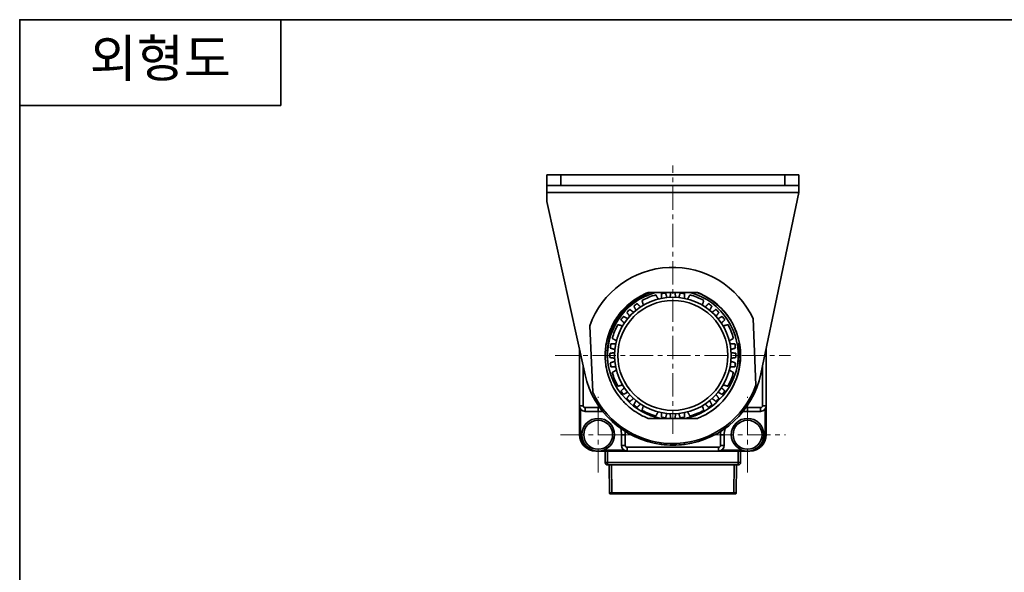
# Model space of a CAD drawing. Header units: millimetres. Extents: x 0 to 422, y 0 to 298.
# Tile 4 of 5: x 0 to 211, y 180 to 298. Entities that reach past the tile are written whole.
import ezdxf

# ---------------------------------------------------------------- set-up
doc = ezdxf.new("R2010")
doc.units = ezdxf.units.MM
doc.linetypes.add('CENTERX1', pattern=[2, 1.25, -0.25, 0.25, -0.25])
doc.linetypes.add('CENTERX3', pattern=[8, 5, -1, 1, -1])
doc.layers.add('외형선', color=7, linetype='Continuous', lineweight=35)
doc.layers.add('중심선1', color=1, linetype='CENTERX1', lineweight=15)

# ---------------------------------------------------------------- blocks, each defined once
blk = doc.blocks.new('TEEL_1')
at = {"layer": '외형선'}
for p in [(55.72, 297), (0, 278.68)]:
    blk.add_line(p, (55.72, 278.68), dxfattribs=at)
blk.add_lwpolyline([(0, 0), (0, 297), (420, 297), (420, 0)], close=True, dxfattribs=at)
at = {"layer": '외형선', "insert": (30, 288.34), "char_height": 8, "width": 70, "attachment_point": 5}
blk.add_mtext('{\\ftahoma|b1|i0|c0|p34;외형도}', dxfattribs=at)

msp = doc.modelspace()

# ---------------------------------------------------------------- linework, layer by layer
at = {"layer": '외형선'}
for p, q in [((112.94393, 265.07984), (112.94393, 262.77984)), ((115.94393, 265.07984), (112.94393, 265.07984)), ((115.94393, 265.07984), (163.94393, 265.07984)), ((115.94393, 262.77984), (115.94393, 265.07984)), ((163.94393, 265.07984), (163.94393, 262.77984)), ((166.94393, 265.07984), (163.94393, 265.07984)), ((166.94393, 262.77984), (166.94393, 265.07984)), ((112.94393, 262.77984), (115.94393, 262.77984)), ((112.94393, 262.77984), (112.94393, 261.27984)), ((163.94393, 262.77984), (115.94393, 262.77984)), ((163.94393, 262.77984), (166.94393, 262.77984)), ((166.94393, 261.27984), (166.94393, 262.77984)), ((112.94393, 261.27984), (166.94393, 261.27984)), ((112.94393, 261.27984), (112.94393, 259.34195)), ((158.78393, 222.37799), (166.94393, 261.27984)), ((112.94393, 259.34195), (121.1464, 222.18073)), ((139.94393, 239.82984), (136.23584, 239.82984)), ((136.9436, 238.46585), (136.94393, 238.4645)), ((143.65203, 239.82984), (139.94393, 239.82984)), ((146.40383, 237.03285), (146.40312, 237.03166)), ((157.73818, 219.95999), (157.1165, 234.22371)), ((122.14969, 232.69969), (122.77137, 218.43598)), ((129.24092, 232.78974), (129.24211, 232.78902)), ((152.07994, 229.33017), (152.0786, 229.32984)), ((159.94393, 215.52984), (159.94393, 227.90818)), ((119.94393, 227.62848), (119.94393, 215.52984)), ((120.74393, 215.52984), (120.74393, 224.00409)), ((159.14393, 224.09428), (159.14393, 215.52984)), ((127.80792, 223.32951), (127.80927, 223.32984)), ((150.64695, 219.86994), (150.64576, 219.87066)), ((120.74393, 215.52984), (119.94393, 215.52984)), ((119.94393, 215.52984), (119.94393, 209.32984)), ((133.48404, 215.62683), (133.48475, 215.62802)), ((159.94393, 215.52984), (159.14393, 215.52984)), ((159.94393, 209.32984), (159.94393, 215.52984)), ((120.14393, 209.32984), (120.14393, 214.86652)), ((123.94393, 215.12984), (121.14393, 215.12984)), ((121.14393, 214.32984), (121.14393, 215.12984)), ((121.14393, 214.32984), (123.94393, 214.32984)), ((123.94393, 214.32984), (123.94393, 215.12984)), ((142.94427, 214.19383), (142.94393, 214.19518)), ((155.94393, 214.32984), (155.94393, 215.12984)), ((158.74393, 215.12984), (155.94393, 215.12984)), ((155.94393, 214.32984), (158.74393, 214.32984)), ((158.74393, 215.12984), (158.74393, 214.32984)), ((159.74393, 214.86652), (159.74393, 209.32984)), ((137.33386, 212.82984), (139.94393, 212.82984)), ((139.94393, 212.82984), (142.55401, 212.82984)), ((119.94393, 209.32984), (120.14393, 209.32984)), ((128.94393, 209.32984), (129.74393, 209.32984)), ((128.94393, 209.32984), (128.94393, 207.02984)), ((129.74393, 207.02984), (129.74393, 209.32984)), ((150.94393, 209.32984), (150.14393, 209.32984)), ((150.14393, 209.32984), (150.14393, 207.02984)), ((150.94393, 207.02984), (150.94393, 209.32984)), ((159.94393, 209.32984), (159.74393, 209.32984)), ((129.74393, 207.02984), (128.94393, 207.02984)), ((137.44393, 207.24287), (137.44393, 207.59591)), ((142.44393, 207.59591), (142.44393, 207.24287)), ((150.94393, 207.02984), (150.14393, 207.02984)), ((123.44393, 205.82984), (123.44393, 205.86574)), ((123.44393, 205.82984), (123.94393, 205.82984)), ((123.94393, 205.82984), (130.14393, 205.82984)), ((129.48061, 206.02984), (125.11013, 206.02984)), ((125.44393, 205.82984), (125.44393, 203.32984)), ((125.94393, 203.32984), (125.94393, 205.82984)), ((149.74393, 206.62984), (130.14393, 206.62984)), ((130.14393, 205.82984), (130.14393, 206.62984)), ((130.14393, 205.82984), (149.74393, 205.82984)), ((149.74393, 206.62984), (149.74393, 205.82984)), ((149.74393, 205.82984), (155.94393, 205.82984)), ((154.77774, 206.02984), (150.40726, 206.02984)), ((153.94393, 205.82984), (153.94393, 203.32984)), ((154.44393, 203.32984), (154.44393, 205.82984)), ((155.94393, 205.82984), (156.44393, 205.82984)), ((156.44393, 205.82984), (156.44393, 205.86574)), ((125.94393, 203.32984), (125.44393, 203.32984)), ((153.94393, 203.32984), (125.94393, 203.32984)), ((125.94393, 203.32984), (125.94393, 202.82984)), ((125.94393, 202.82984), (153.94393, 202.82984)), ((126.2963, 202.82984), (126.34867, 196.8281)), ((126.84865, 196.8281), (126.79628, 202.82984)), ((153.09159, 202.82984), (153.03922, 196.8281)), ((153.5392, 196.8281), (153.59157, 202.82984)), ((153.94393, 202.82984), (153.94393, 203.32984)), ((154.44393, 203.32984), (153.94393, 203.32984)), ((126.54866, 196.62984), (126.84865, 196.62984)), ((153.03922, 196.8281), (126.84865, 196.8281)), ((126.84865, 196.62984), (153.03922, 196.62984)), ((153.03922, 196.62984), (153.3392, 196.62984))]:
    msp.add_line(p, q, dxfattribs=at)
for points in [[(126.08072, 224.35815), (125.95634, 225.25858), (125.88953, 226.25976), (125.89653, 227.26316), (125.97936, 228.28552), (126.13729, 229.29901), (126.36341, 230.27641), (126.65903, 231.23508), (127.03151, 232.18972), (127.47286, 233.11454), (128.0527, 234.12014), (128.71301, 235.07482), (129.47156, 235.99657), (130.30521, 236.85098), (131.19187, 237.61888), (132.13878, 238.31114), (133.16887, 238.93928), (134.2484, 239.47803), (135.11032, 239.82984)], [(136.23584, 239.82984), (135.73584, 239.82984), (135.23584, 239.82984), (135.11032, 239.82984)], [(145.04525, 239.82984), (144.68619, 239.82984), (144.17715, 239.82984), (143.65203, 239.82984)], [(145.04525, 239.82984), (145.97106, 239.45046), (147.1735, 238.83784), (148.31597, 238.11395), (149.38349, 237.28839), (150.36816, 236.36562), (151.2643, 235.35264), (152.06026, 234.26288), (152.68389, 233.22455), (153.21996, 232.13361), (153.66331, 231.00181), (154.00873, 229.84091), (154.2589, 228.6261), (154.26675, 228.57954)], [(130.29087, 237.14028), (130.10742, 236.98315)], [(149.60751, 215.52237), (149.93203, 215.82265), (150.63471, 216.5419), (151.26402, 217.28181), (151.82229, 218.0345), (152.533, 219.17192), (153.10233, 220.30062), (153.54372, 221.40258), (153.87167, 222.46299), (153.94882, 222.76568), (154.01757, 223.06254), (154.07836, 223.35333), (154.13164, 223.63781), (154.17782, 223.91579), (154.21733, 224.18708), (154.25058, 224.45151), (154.31307, 225.14217), (154.33942, 225.77744), (154.32716, 226.63089), (154.27265, 227.35043), (154.19587, 227.93541), (154.16651, 228.1102), (154.13736, 228.26598), (154.10905, 228.40283), (154.08212, 228.52085), (154.05704, 228.62014), (154.03421, 228.70078), (154.00487, 228.78697), (153.98207, 228.83164), (153.97745, 228.83634), (153.97531, 228.83773), (153.97327, 228.83847), (153.97135, 228.83856), (153.96953, 228.83802), (153.96783, 228.83682), (153.96623, 228.83499), (153.96338, 228.82939), (153.96095, 228.82122), (153.9574, 228.79717), (153.95913, 228.5983), (153.98041, 228.2351), (154.00863, 227.70724), (154.0254, 227.01467), (154.02557, 226.93793), (154.02537, 226.85888), (154.02477, 226.77752), (154.02372, 226.69385), (154.02218, 226.60788), (154.02012, 226.51961), (154.01748, 226.42904), (153.99068, 225.89024), (153.95969, 225.50616), (153.91365, 225.08313), (153.8675, 224.7421), (153.82239, 224.45308), (153.79124, 224.26778)], [(154.26675, 228.57954), (154.40416, 227.39201), (154.44393, 226.32959)], [(154.44349, 226.21689), (154.44285, 226.15233)], [(154.44393, 226.32959), (154.44349, 226.21689)], [(126.09663, 224.26778), (126.08072, 224.35815)], [(129.92277, 216.91503), (129.00207, 217.93594), (128.17959, 219.0548), (127.58623, 220.03902), (127.07644, 221.06899), (126.64342, 222.16937), (126.30516, 223.3025), (126.09663, 224.26778)], [(153.79124, 224.26778), (153.48248, 222.92823), (153.03906, 221.61286), (152.57388, 220.5623), (152.02311, 219.55395), (151.37121, 218.5677), (150.63792, 217.64039), (149.9651, 216.91503)], [(149.14442, 215.12437), (149.15439, 215.13257), (149.60751, 215.52237)], [(147.37214, 213.87706), (148.30102, 214.48082), (149.14442, 215.12437)], [(126.84865, 196.8281), (126.65733, 196.82676), (126.49513, 196.82629), (126.38674, 196.82676), (126.34867, 196.8281)], [(126.35282, 196.78927), (126.34867, 196.8281)], [(126.36439, 196.7521), (126.35282, 196.78927)], [(126.38987, 196.70826), (126.36439, 196.7521)], [(126.37658, 196.72894), (126.38993, 196.70838)], [(126.44928, 196.65628), (126.40786, 196.6878), (126.38987, 196.70826)], [(126.44924, 196.65655), (126.49355, 196.64898), (126.58717, 196.64265), (126.7131, 196.63756), (126.78109, 196.63548), (126.84865, 196.63372)], [(126.84865, 196.62984), (126.84865, 196.6449), (126.84865, 196.6878), (126.84865, 196.7521), (126.84865, 196.8281)], [(153.5392, 196.8281), (153.50113, 196.82676), (153.39274, 196.82629), (153.23054, 196.82676), (153.03922, 196.8281)], [(153.03922, 196.62984), (153.03922, 196.6449), (153.03922, 196.6878), (153.03922, 196.7521), (153.03922, 196.8281)], [(153.03922, 196.63372), (153.10678, 196.63548), (153.17477, 196.63756), (153.30069, 196.64265), (153.39431, 196.64898), (153.43863, 196.65655)], [(153.3392, 196.62984), (153.41534, 196.6449), (153.43859, 196.65628)], [(153.43859, 196.65628), (153.48001, 196.6878), (153.498, 196.70826)], [(153.49794, 196.70838), (153.51129, 196.72894)], [(153.498, 196.70826), (153.52348, 196.7521)], [(153.52348, 196.7521), (153.53505, 196.78927)], [(153.53505, 196.78927), (153.5392, 196.8281)]]:
    msp.add_lwpolyline(points, dxfattribs=at)
for centre, radius in [((139.94393, 226.32984), 12.5), ((139.94393, 226.32984), 11.8), ((123.94393, 209.32984), 3.5), ((123.94393, 209.32984), 3.1), ((155.94393, 209.32984), 3.5), ((155.94393, 209.32984), 3.1)]:
    msp.add_circle(centre, radius, dxfattribs=at)
for centre, radius, start, end in [((139.94393, 226.32984), 18.9, 24.6872456, 160.3040325), ((139.94393, 226.32984), 14, 105.3588856, 188.4699118), ((139.94393, 226.32984), 13.5, 105.7292978, 119.269829), ((139.95251, 226.33338), 12.50001, 103.9285929, 104.6352765), ((139.94393, 226.32984), 13.5, 96.6897868, 100.5102132), ((139.94393, 226.32984), 13.5, 88.0897868, 91.9102132), ((139.94393, 226.32984), 13.5, 79.4897868, 83.3102132), ((139.94393, 226.32984), 13.5, 60.7292978, 74.269829), ((139.94393, 226.32984), 14, 351.5300882, 74.6411144), ((139.94393, 226.32984), 13.5, 124.4897868, 128.3102132), ((139.95253, 226.32634), 12.49998, 58.9285911, 59.6352784), ((139.94393, 226.32984), 13.5, 51.6897868, 55.5102132), ((139.94393, 226.32984), 13.5, 141.6897868, 145.5102132), ((139.94393, 226.32984), 13.5, 133.0897868, 136.9102132), ((139.94393, 226.32984), 13.5, 43.0897868, 46.9102132), ((139.94393, 226.32984), 13.5, 34.4897868, 38.3102132), ((139.94393, 226.32984), 13.5, 150.7292978, 164.269829), ((139.94748, 226.33841), 12.5, 148.9285926, 149.6352769), ((139.94393, 226.32984), 13.5, 15.7292978, 29.269829), ((139.94393, 226.32984), 13.5, 169.4897868, 173.3102132), ((139.94749, 226.32127), 12.5, 13.9285925, 14.6352768), ((139.94393, 226.32984), 13.5, 6.6897868, 10.5102132), ((139.94393, 226.32984), 13.5, 178.0897868, 181.9102132), ((139.94393, 226.32984), 14.5, 300.8164913, 359.2985451), ((139.94393, 226.32984), 13.5, 358.0897868, 1.9102132), ((139.94393, 226.32984), 13.5, 186.6897868, 190.5102132), ((139.94393, 226.32984), 13.5, 349.4897868, 353.3102132), ((139.94393, 226.32984), 19.25, 192.4471133, 262.5379123), ((139.94393, 226.32984), 13.5, 195.7292978, 209.269829), ((139.94042, 226.33842), 12.50004, 193.9285936, 194.6352755), ((139.94393, 226.32984), 19.25, 277.4620877, 348.153457), ((139.94393, 226.32984), 13.5, 330.7292978, 344.269829), ((139.94393, 226.32984), 18.9, 204.6872456, 340.3040325), ((139.94042, 226.32125), 12.49998, 328.9285912, 329.6352776), ((139.94393, 226.32984), 13.5, 214.4897868, 218.3102132), ((139.94393, 226.32984), 13.5, 321.6897868, 325.5102132), ((121.14393, 215.52984), 1.2, 180, 270), ((121.14393, 215.52984), 0.4, 180, 270), ((139.94393, 226.32984), 13.75, 223.2131078, 259.0575011), ((139.94393, 226.32984), 13.5, 223.0897868, 226.9102132), ((139.94393, 226.32984), 13.5, 231.6897868, 235.5102132), ((139.93535, 226.33336), 12.49999, 238.9285917, 239.6352777), ((139.94393, 226.32984), 13.75, 280.9424989, 316.7868922), ((139.94393, 226.32984), 13.5, 304.4897868, 308.3102132), ((139.94393, 226.32984), 13.5, 313.0897868, 316.9102132), ((158.74393, 215.52984), 0.4, 270, 0), ((158.74393, 215.52984), 1.2, 270, 360), ((123.94393, 209.32984), 5.8, 86.5282041, 90), ((123.94393, 209.32984), 5, 78.0536151, 90), ((139.94393, 226.32984), 13.5, 240.7292978, 254.269829), ((139.93536, 226.3263), 12.50001, 283.9285927, 284.6352767), ((139.94393, 226.32984), 13.5, 285.7292978, 299.269829), ((155.94393, 209.32984), 5, 90, 101.9463849), ((155.94393, 209.32984), 5.8, 90, 93.4717959), ((139.94393, 226.32984), 13.5, 259.4897868, 263.3102132), ((139.94393, 226.32984), 13.5, 268.0897868, 271.9102132), ((139.94393, 226.32984), 13.5, 276.6897868, 280.5102132), ((123.44393, 209.32984), 3.5, 180, 270), ((123.44393, 209.32984), 3.3, 180, 250.3445187), ((123.94393, 209.32984), 5, 0, 15.4177941), ((123.94393, 209.32984), 5.8, 0, 6.943205), ((155.94393, 209.32984), 5.8, 173.056795, 180), ((155.94393, 209.32984), 5, 164.5822059, 180), ((156.44393, 209.32984), 3.5, 270, 0), ((156.44393, 209.32984), 3.3, 289.6554813, 0), ((130.14393, 207.02984), 1.2, 180, 270), ((130.14393, 207.02984), 0.4, 180, 270), ((139.94393, 226.32984), 19.25, 262.5379123, 277.4620877), ((149.74393, 207.02984), 0.4, 270, 0), ((149.74393, 207.02984), 1.2, 270, 0), ((125.94393, 203.32984), 0.5, 180, 270), ((153.94393, 203.32984), 0.5, 270, 0)]:
    msp.add_arc(centre, radius, start, end, dxfattribs=at)
for points, knots in [([(134.65243, 212.82984), (133.87626, 213.13407), (133.12779, 213.50467), (131.85878, 214.27562), (131.32566, 214.65083), (130.51272, 215.30904), (130.21615, 215.56991), (129.66524, 216.09593), (129.40959, 216.35927), (128.84838, 216.9831), (128.54988, 217.34939), (127.89911, 218.23275), (127.56135, 218.75935), (127.05321, 219.6771), (126.86416, 220.05693), (126.44828, 220.99337), (126.23885, 221.55686), (125.86827, 222.78199), (125.71751, 223.44532), (125.5414, 224.58568), (125.49204, 225.05786), (125.45129, 225.79709), (125.44395, 226.06293), (125.44392, 226.59474), (125.45121, 226.86061), (125.49174, 227.59752), (125.54068, 228.06738), (125.71474, 229.19913), (125.86321, 229.85631), (126.23167, 231.08309), (126.443, 231.65378), (126.85993, 232.59367), (127.04695, 232.97021), (127.53373, 233.85189), (127.84832, 234.34798), (128.53898, 235.30357), (128.91493, 235.76179), (129.57928, 236.47733), (129.85181, 236.74842), (130.59043, 237.4269), (131.0724, 237.81586), (132.04124, 238.50028), (132.52357, 238.80022), (133.54942, 239.35751), (134.09386, 239.6109), (134.65243, 239.82984)], [0, 0, 0, 0, 2.499821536, 2.499821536, 4.45248135, 4.45248135, 5.636370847, 5.636370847, 6.736542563, 6.736542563, 8.152602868, 8.152602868, 10.026642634, 10.026642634, 11.298277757, 11.298277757, 13.099168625, 13.099168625, 15.136490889, 15.136490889, 16.559263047, 16.559263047, 17.356587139, 17.356587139, 18.153982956, 18.153982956, 19.569720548, 19.569720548, 21.58763982, 21.58763982, 23.410754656, 23.410754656, 24.670889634, 24.670889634, 26.430779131, 26.430779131, 28.206441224, 28.206441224, 29.358665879, 29.358665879, 31.213946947, 31.213946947, 32.915682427, 32.915682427, 34.714703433, 34.714703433, 34.714703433, 34.714703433]), ([(145.23544, 239.82984), (145.7941, 239.61087), (146.33862, 239.35743), (147.36468, 238.8), (147.84715, 238.49995), (148.81593, 237.8155), (149.29772, 237.42665), (150.03624, 236.74825), (150.30881, 236.47711), (150.97314, 235.76155), (151.34904, 235.30336), (152.0396, 234.34789), (152.35415, 233.85187), (152.84089, 232.97026), (153.02792, 232.59371), (153.32919, 231.91457), (153.45013, 231.61536), (153.56097, 231.31245)], [0, 0, 0, 0, 1.799371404, 1.799371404, 3.501671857, 3.501671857, 5.356405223, 5.356405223, 6.508862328, 6.508862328, 8.284425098, 8.284425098, 10.04408914, 10.04408914, 11.304309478, 11.304309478, 12.27205229, 12.27205229, 12.27205229, 12.27205229]), ([(154.21258, 228.90974), (154.23516, 228.78481), (154.25611, 228.65957), (154.29464, 228.40905), (154.31223, 228.28382), (154.32818, 228.1584)], [0, 0, 0, 0, 0.3809357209, 0.3809357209, 0.7602636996, 0.7602636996, 0.7602636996, 0.7602636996]), ([(154.43961, 226.68393), (154.4425, 226.5656), (154.44394, 226.44724), (154.44393, 226.30187), (154.44386, 226.27488), (154.4437, 226.24789)], [0, 0, 0, 0, 0.355094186, 0.355094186, 0.4360721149, 0.4360721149, 0.4360721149, 0.4360721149]), ([(147.37214, 213.87706), (146.95808, 213.63007), (146.53197, 213.40389), (145.81277, 213.06695), (145.52597, 212.94372), (145.23544, 212.82984)], [0, 0, 0, 0, 1.445996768, 1.445996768, 2.382019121, 2.382019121, 2.382019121, 2.382019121]), ([(147.63625, 214.03845), (147.58076, 214.00373), (147.52504, 213.96937), (147.2869, 213.82479), (147.10238, 213.71826), (146.91565, 213.61587)], [0, 0, 0, 0, 0.1963505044, 0.1963505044, 0.8354749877, 0.8354749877, 0.8354749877, 0.8354749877]), ([(134.65243, 212.82984), (135.01475, 212.82984), (135.37845, 212.82984), (136.26038, 212.82984), (136.77933, 212.82984), (137.31191, 212.82984), (137.32288, 212.82984), (137.33386, 212.82984)], [0, 0, 0, 0, 1.096563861, 1.096563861, 2.6487734, 2.6487734, 2.681425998, 2.681425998, 2.681425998, 2.681425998]), ([(142.55401, 212.82984), (143.07794, 212.82984), (143.59947, 212.82984), (144.49278, 212.82984), (144.86473, 212.82984), (145.23544, 212.82984)], [0, 0, 0, 0, 1.56083909, 1.56083909, 2.681425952, 2.681425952, 2.681425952, 2.681425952])]:
    msp.add_open_spline(points, degree=3, knots=knots, dxfattribs=at)
for points, degree in [([(135.12693, 239.82984), (134.96853, 239.82984), (134.81037, 239.82984), (134.65243, 239.82984)], 3), ([(136.79419, 238.42782), (136.54898, 238.85885), (136.28418, 239.32431)], 2), ([(137.48364, 238.58533), (137.48256, 239.07476), (137.48139, 239.60334)], 2), ([(138.37127, 239.73793), (138.52646, 239.23263), (138.67015, 238.76477)], 2), ([(139.34393, 238.81543), (139.41605, 239.29952), (139.49393, 239.82234)], 2), ([(140.39393, 239.82234), (140.47182, 239.29952), (140.54393, 238.81543)], 2), ([(141.21772, 238.76477), (141.36141, 239.23263), (141.5166, 239.73793)], 2), ([(142.40648, 239.60334), (142.40531, 239.07476), (142.40423, 238.58533)], 2), ([(143.60388, 239.32425), (143.3391, 238.85808), (143.09393, 238.42643)], 2), ([(145.23544, 239.82984), (145.17237, 239.82984), (145.10926, 239.82984), (145.0461, 239.82984)], 3), ([(132.05181, 236.02336), (131.82259, 236.4558), (131.57503, 236.92283)], 2), ([(132.29943, 237.45691), (132.67237, 237.08231), (133.01769, 236.73547)], 2), ([(133.34347, 238.10625), (133.48588, 237.58939), (133.61774, 237.11081)], 2), ([(146.27129, 237.11161), (146.40269, 237.58978), (146.54458, 238.10615)], 2), ([(146.87018, 236.73547), (147.2155, 237.08231), (147.58844, 237.45691)], 2), ([(148.31284, 236.92283), (148.06528, 236.4558), (147.83606, 236.02336)], 2), ([(129.35095, 234.69875), (129.81798, 234.45119), (130.25041, 234.22196)], 2), ([(130.69102, 234.73422), (130.39971, 235.12752), (130.0851, 235.55228)], 2), ([(130.7215, 236.18868), (131.14626, 235.87406), (131.53955, 235.58275)], 2), ([(148.34832, 235.58275), (148.74161, 235.87406), (149.16637, 236.18868)], 2), ([(149.80277, 235.55228), (149.48816, 235.12752), (149.19685, 234.73422)], 2), ([(149.63746, 234.22196), (150.06989, 234.45119), (150.53692, 234.69875)], 2), ([(129.16217, 232.6572), (128.684, 232.78859), (128.16762, 232.93048)], 2), ([(129.53831, 233.25609), (129.19146, 233.6014), (128.81687, 233.97434)], 2), ([(151.071, 233.97434), (150.69641, 233.6014), (150.34956, 233.25609)], 2), ([(151.72035, 232.9303), (151.20348, 232.7879), (150.7249, 232.65604)], 2), ([(126.94952, 229.98979), (127.4157, 229.72501), (127.84734, 229.47984)], 2), ([(152.04191, 229.47958), (152.47294, 229.72479), (152.9384, 229.98959)], 2), ([(127.50901, 227.60362), (127.04114, 227.74732), (126.53585, 227.90251)], 2), ([(126.67043, 228.79239), (127.19902, 228.79122), (127.68845, 228.79013)], 2), ([(152.19942, 228.79013), (152.68885, 228.79122), (153.21744, 228.79239)], 2), ([(153.35202, 227.90251), (152.84673, 227.74732), (152.37886, 227.60362)], 2), ([(126.45144, 226.77984), (126.97425, 226.85773), (127.45834, 226.92984)], 2), ([(127.45834, 225.72984), (126.97425, 225.80196), (126.45144, 225.87984)], 2), ([(152.42953, 226.92984), (152.91362, 226.85773), (153.43643, 226.77984)], 2), ([(153.43643, 225.87984), (152.91362, 225.80196), (152.42953, 225.72984)], 2), ([(154.44321, 226.18441), (154.44157, 226.02087), (154.43716, 225.85737), (154.42999, 225.69397)], 3), ([(154.4437, 226.24789), (154.44358, 226.22673), (154.44342, 226.20557), (154.44321, 226.18441)], 3), ([(126.53585, 224.75718), (127.04114, 224.91236), (127.50901, 225.05606)], 2), ([(127.68845, 223.86955), (127.19902, 223.86847), (126.67043, 223.8673)], 2), ([(153.21744, 223.8673), (152.68885, 223.86847), (152.19942, 223.86955)], 2), ([(152.37886, 225.05606), (152.84673, 224.91236), (153.35202, 224.75718)], 2), ([(127.84596, 223.1801), (127.41493, 222.93489), (126.94947, 222.67009)], 2), ([(152.93835, 222.66989), (152.47217, 222.93467), (152.04053, 223.17984)], 2), ([(128.16752, 219.72938), (128.68439, 219.87179), (129.16297, 220.00365)], 2), ([(128.81687, 218.68534), (129.19146, 219.05828), (129.53831, 219.40359)], 2), ([(150.34956, 219.40359), (150.69641, 219.05828), (151.071, 218.68534)], 2), ([(150.7257, 220.00248), (151.20387, 219.87109), (151.72025, 219.7292)], 2), ([(130.25041, 218.43772), (129.81798, 218.2085), (129.35095, 217.96094)], 2), ([(130.0851, 217.1074), (130.39971, 217.53216), (130.69102, 217.92546)], 2), ([(149.19685, 217.92546), (149.48816, 217.53216), (149.80277, 217.1074)], 2), ([(150.53692, 217.96094), (150.06989, 218.2085), (149.63746, 218.43772)], 2), ([(131.53955, 217.07693), (131.14626, 216.78562), (130.7215, 216.47101)], 2), ([(131.57503, 215.73685), (131.82259, 216.20388), (132.05181, 216.63632)], 2), ([(133.01769, 215.92421), (132.67237, 215.57737), (132.29943, 215.20277)], 2), ([(133.61658, 215.54808), (133.48518, 215.0699), (133.34329, 214.55353)], 2), ([(146.5444, 214.55343), (146.40199, 215.07029), (146.27013, 215.54887)], 2), ([(147.58844, 215.20277), (147.2155, 215.57737), (146.87018, 215.92421)], 2), ([(147.83606, 216.63632), (148.06528, 216.20388), (148.31284, 215.73685)], 2), ([(149.16637, 216.47101), (148.74161, 216.78562), (148.34832, 217.07693)], 2), ([(136.28399, 213.33543), (136.54877, 213.80161), (136.79393, 214.23325)], 2), ([(137.48139, 213.05634), (137.48256, 213.58492), (137.48364, 214.07435)], 2), ([(138.67015, 213.89491), (138.52646, 213.42705), (138.37127, 212.92176)], 2), ([(139.49393, 212.83734), (139.41605, 213.36016), (139.34393, 213.84425)], 2), ([(140.54393, 213.84425), (140.47182, 213.36016), (140.39393, 212.83734)], 2), ([(141.5166, 212.92176), (141.36141, 213.42705), (141.21772, 213.89491)], 2), ([(142.40423, 214.07435), (142.40531, 213.58492), (142.40648, 213.05634)], 2), ([(143.09368, 214.23186), (143.33889, 213.80084), (143.60369, 213.33537)], 2)]:
    msp.add_open_spline(points, degree=degree, dxfattribs=at)
at = {"layer": '중심선1', "color": 1, "linetype": 'CENTERX3'}
for p, q in [((139.94393, 209.52984), (139.94393, 267.07984)), ((114.74393, 226.32984), (165.14393, 226.32984)), ((123.94393, 201.22984), (123.94393, 217.42984)), ((155.94393, 201.22984), (155.94393, 217.42984)), ((115.84393, 209.32984), (132.04393, 209.32984)), ((147.84393, 209.32984), (164.04393, 209.32984))]:
    msp.add_line(p, q, dxfattribs=at)

# ---------------------------------------------------------------- block references
at = {"layer": '외형선', "xscale": 1.0045429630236, "yscale": 1.0045429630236, "zscale": 1.0045429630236}
msp.add_blockref('TEEL_1', (0, 0), dxfattribs=at)

doc.saveas('drawing.dxf')
